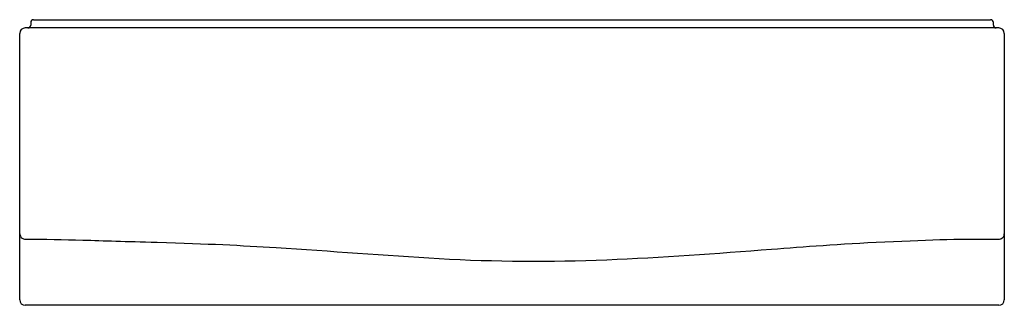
# Model space of a CAD drawing. Header units: millimetres. Extents: x 4865.13 to 4866.93, y 1953.35 to 1953.87.
import ezdxf

# ---------------------------------------------------------------- set-up
doc = ezdxf.new("R2010")
doc.units = ezdxf.units.MM
doc.layers.add('SANINDUSA', color=3, linetype='Continuous')

msp = doc.modelspace()

# ---------------------------------------------------------------- linework, layer by layer
at = {"layer": 'SANINDUSA'}
for p, q in [((4865.1541, 1953.8671), (4865.1541, 1953.8621)), ((4865.1591, 1953.8721), (4866.9041, 1953.8721)), ((4866.9091, 1953.8621), (4866.9091, 1953.8671)), ((4865.1341, 1953.3621), (4865.1341, 1953.8471)), ((4865.1491, 1953.8571), (4865.1441, 1953.8571)), ((4866.9191, 1953.8571), (4866.9141, 1953.8571)), ((4866.9291, 1953.8471), (4866.9291, 1953.3621)), ((4866.9191, 1953.3521), (4865.1441, 1953.3521))]:
    msp.add_line(p, q, dxfattribs=at)
at = {"layer": 'SANINDUSA', "ltscale": 25}
for p, q in [((4865.1591, 1953.8571), (4865.1491, 1953.8571)), ((4866.9041, 1953.8571), (4865.1591, 1953.8571)), ((4866.9141, 1953.8571), (4866.9041, 1953.8571))]:
    msp.add_line(p, q, dxfattribs=at)
at = {"layer": 'SANINDUSA'}
for centre, radius, start, end in [((4865.1491, 1953.8621), 0.005, 270, 0), ((4865.1591, 1953.8671), 0.005, 90, 180), ((4866.9041, 1953.8671), 0.005, 0, 90), ((4866.9141, 1953.8621), 0.005, 180, 270), ((4865.1441, 1953.8471), 0.01, 90, 180), ((4866.9191, 1953.8471), 0.01, 0, 90), ((4865.1441, 1953.3621), 0.01, 180, 270), ((4866.9191, 1953.3621), 0.01, 270, 0)]:
    msp.add_arc(centre, radius, start, end, dxfattribs=at)
at = {"layer": 'SANINDUSA', "ltscale": 25}
for centre, radius, start, end in [((4865.1441, 1953.4825), 0.01, 180, 235.7578), ((4866.9191, 1953.4823), 0.01, 304.2422, 0), ((4865.1439, 1953.4827), 0.0101, 237.4494, 271.1447), ((4865.1441, 1953.4825), 0.00985, 270, 270.1666), ((4866.9191, 1953.4823), 0.00985, 269.0105, 270), ((4866.9193, 1953.4826), 0.0101, 268.8553, 302.5506)]:
    msp.add_arc(centre, radius, start, end, dxfattribs=at)
msp.add_open_spline([(4865.1441, 1953.4726), (4865.1792, 1953.4727), (4865.2141, 1953.4718), (4865.2878, 1953.4698), (4865.3266, 1953.4685), (4865.4774, 1953.4643), (4865.5394, 1953.4611), (4865.7006, 1953.4512), (4865.7997, 1953.4429), (4866.0006, 1953.4315), (4866.1024, 1953.4311), (4866.3043, 1953.4392), (4866.4044, 1953.4466), (4866.5651, 1953.4589), (4866.6257, 1953.4638), (4866.7971, 1953.4717), (4866.858, 1953.4735), (4866.9189, 1953.4725)], degree=3, knots=[0, 0, 0, 0, 10.478173, 10.478173, 22.110475, 22.110475, 40.722157, 40.722157, 70.500848, 70.500848, 101.103062, 101.103062, 131.188034, 131.188034, 149.419405, 149.419405, 167.650776, 167.650776, 167.650776, 167.650776], dxfattribs=at)

doc.saveas('drawing.dxf')
